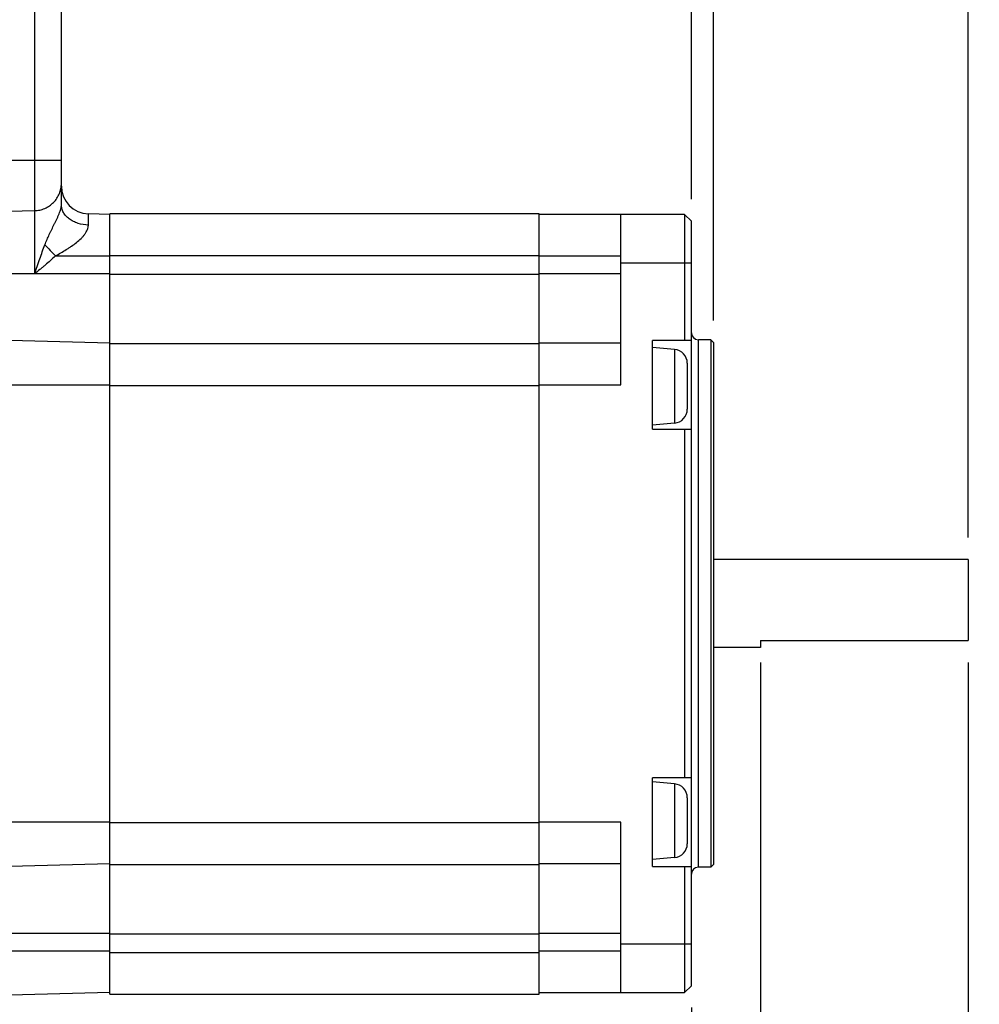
# Model space of a CAD drawing. Header units: inches. Extents: x 0 to 34, y 0 to 22.
# Tile 20 of 50: x 14.6 to 17.3, y 6.4 to 9.2. Entities that reach past the tile are written whole.
import ezdxf
from ezdxf.enums import TextEntityAlignment as Align

# ---------------------------------------------------------------- set-up
doc = ezdxf.new("R2010")
doc.units = ezdxf.units.IN
doc.header["$LTSCALE"] = 1.87
doc.header["$MEASUREMENT"] = 0
doc.layers.get('0').update_dxf_attribs({"linetype": 'CONTINUOUS'})
doc.layers.add('DIMENSIONS', color=7, linetype='CONTINUOUS')
doc.styles.get("Standard").update_dxf_attribs({"font": 'txt', "width": 0.8})
doc.styles.add('TEXTSTYLE_1', font='gdt', dxfattribs={"width": 0.8})
doc.dimstyles.new('DIMSTYLE_1', dxfattribs={"dimtxt": 0.125, "dimasz": 0.18, "dimexe": 0.18, "dimexo": 0.0625, "dimgap": 0.09, "dimtad": 0, "dimtih": 1, "dimtoh": 1, "dimdec": 1, "dimdsep": 46, "dimtxsty": 'STANDARD', "dimblk": '_FILLED', "dimblk1": '_FILLED', "dimblk2": '_FILLED', "dimcen": 0.09, "dimadec": 0, "dimazin": 0, "dimtp": 0.1, "dimtm": 0.1, "dimtfac": 1, "dimtdec": 1, "dimtofl": 0, "dimtmove": 0, "dimatfit": 3, "dimldrblk": '_FILLED', "dimfxl": 1, "dimtolj": 1, "dimarcsym": 0})
doc.dimstyles.new('DIMSTYLE_2', dxfattribs={"dimtxt": 0.125, "dimasz": 0.18, "dimexe": 0.18, "dimexo": 0.0625, "dimgap": 0.09, "dimtad": 0, "dimtih": 1, "dimtoh": 1, "dimdec": 1, "dimdsep": 46, "dimtxsty": 'STANDARD', "dimblk": '_FILLED', "dimblk1": '_FILLED', "dimblk2": '_FILLED', "dimcen": 0.09, "dimadec": 0, "dimazin": 0, "dimtol": 1, "dimtp": 0.2, "dimtm": 0.2, "dimtfac": 1, "dimtdec": 1, "dimtofl": 0, "dimtmove": 0, "dimatfit": 3, "dimldrblk": '_FILLED', "dimfxl": 1, "dimtolj": 1, "dimarcsym": 0})
doc.dimstyles.new('DIMSTYLE_4', dxfattribs={"dimtxt": 0.125, "dimasz": 0.18, "dimexe": 0.18, "dimexo": 0.0625, "dimgap": 0.09, "dimtad": 0, "dimtih": 1, "dimtoh": 1, "dimdec": 1, "dimdsep": 46, "dimtxsty": 'STANDARD', "dimblk": '_FILLED', "dimblk1": '_FILLED', "dimblk2": '_FILLED', "dimcen": 0.09, "dimadec": 0, "dimazin": 0, "dimtol": 1, "dimtp": 1, "dimtm": 1, "dimtfac": 1, "dimtdec": 1, "dimtofl": 0, "dimtmove": 0, "dimatfit": 3, "dimldrblk": '_FILLED', "dimfxl": 1, "dimtolj": 1, "dimarcsym": 0})

# ---------------------------------------------------------------- blocks, each defined once
blk = doc.blocks.new('_FILLED')
at = {"color": 0, "linetype": 'BYBLOCK'}
blk.add_solid([(0, 0), (-1, 0.174), (-1, -0.174)], dxfattribs=at)
blk = doc.blocks.new('*D5')
at = {"layer": 'DIMENSIONS', "color": 2, "linetype": 'CONTINUOUS'}
for p, q in [((16.6571, 7.396), (16.6571, 5.5588)), ((17.2477, 7.396), (17.2477, 5.5588)), ((16.6571, 5.6838), (16.9524, 5.6838)), ((17.2477, 5.6838), (16.9524, 5.6838)), ((16.9524, 5.6838), (17.5327, 5.6838))]:
    blk.add_line(p, q, dxfattribs=at)
at = {"layer": 'DIMENSIONS', "color": 2, "linetype": 'CONTINUOUS', "xscale": 0.18, "yscale": 0.18, "zscale": 0.18, "rotation": 180}
blk.add_blockref('_FILLED', (16.6571, 5.6838), dxfattribs=at)
at = {"layer": 'DIMENSIONS', "color": 2, "linetype": 'CONTINUOUS', "xscale": 0.18, "yscale": 0.18, "zscale": 0.18}
blk.add_blockref('_FILLED', (17.2477, 5.6838), dxfattribs=at)
at = {"layer": 'DIMENSIONS', "color": 2, "linetype": 'CONTINUOUS', "insert": (17.5952, 5.7463), "char_height": 0.125, "width": 1.325, "attachment_point": 1, "line_spacing_factor": 0.9}
blk.add_mtext('15{\\Ftxt.shx;\\W1.000000;\\H0.125000; }[.59] FLAT', dxfattribs=at)
blk = doc.blocks.new('*D6')
at = {"layer": 'DIMENSIONS', "color": 2, "linetype": 'CONTINUOUS'}
for p, q in [((16.4603, 8.7129), (16.4603, 11.834)), ((17.2477, 7.7513), (17.2477, 11.834)), ((16.4603, 11.709), (16.1003, 11.709)), ((17.2477, 11.709), (17.5786, 11.709))]:
    blk.add_line(p, q, dxfattribs=at)
at = {"layer": 'DIMENSIONS', "color": 2, "linetype": 'CONTINUOUS', "xscale": 0.18, "yscale": 0.18, "zscale": 0.18}
blk.add_blockref('_FILLED', (16.4603, 11.709), dxfattribs=at)
at = {"layer": 'DIMENSIONS', "color": 2, "linetype": 'CONTINUOUS', "xscale": 0.18, "yscale": 0.18, "zscale": 0.18, "rotation": 180}
blk.add_blockref('_FILLED', (17.2477, 11.709), dxfattribs=at)
at = {"layer": 'DIMENSIONS', "color": 2, "linetype": 'CONTINUOUS', "style": 'TEXTSTYLE_1'}
for p in [(17.8411, 11.6465), (18.8119, 11.6465)]:
    blk.add_text('`', height=0.125, dxfattribs=at).set_placement(p)
at = {"layer": 'DIMENSIONS', "color": 2, "linetype": 'CONTINUOUS', "width": 0.8}
for s, p in [('20', (17.6411, 11.6465)), ('0.2', (17.9869, 11.6465)), ('[', (18.4119, 11.6465)), ('.79', (18.5119, 11.6465)), ('.00', (18.9578, 11.6465)), (']', (19.2578, 11.6465))]:
    blk.add_text(s, height=0.125, dxfattribs=at).set_placement(p)
blk = doc.blocks.new('*D7')
at = {"layer": 'DIMENSIONS', "color": 2, "linetype": 'CONTINUOUS'}
for p, q in [((16.4603, 8.7129), (16.4603, 11.084)), ((16.5233, 8.3684), (16.5233, 11.084)), ((16.4603, 10.959), (16.2029, 10.959)), ((16.5233, 10.959), (16.8833, 10.959))]:
    blk.add_line(p, q, dxfattribs=at)
at = {"layer": 'DIMENSIONS', "color": 2, "linetype": 'CONTINUOUS', "xscale": 0.18, "yscale": 0.18, "zscale": 0.18}
blk.add_blockref('_FILLED', (16.4603, 10.959), dxfattribs=at)
at = {"layer": 'DIMENSIONS', "color": 2, "linetype": 'CONTINUOUS', "xscale": 0.18, "yscale": 0.18, "zscale": 0.18, "rotation": 180}
blk.add_blockref('_FILLED', (16.5233, 10.959), dxfattribs=at)
at = {"layer": 'DIMENSIONS', "color": 2, "linetype": 'CONTINUOUS', "style": 'TEXTSTYLE_1'}
for p in [(15.6404, 10.8965), (15.7404, 10.709)]:
    blk.add_text('`', height=0.125, dxfattribs=at).set_placement(p, align=Align.RIGHT)
at = {"layer": 'DIMENSIONS', "color": 2, "linetype": 'CONTINUOUS', "width": 0.8}
for s, p in [('1.6', (15.4946, 10.8965)), ('0.2', (15.9404, 10.8965)), ('[', (15.2946, 10.709)), ('.06', (15.5946, 10.709)), ('.00', (16.0404, 10.709)), (']', (16.1404, 10.709))]:
    blk.add_text(s, height=0.125, dxfattribs=at).set_placement(p, align=Align.RIGHT)
blk = doc.blocks.new('*D8')
at = {"layer": 'DIMENSIONS', "color": 2, "linetype": 'CONTINUOUS'}
for p, q in [((14.6689, 9.7028), (14.6689, 11.834)), ((16.4603, 8.7129), (16.4603, 11.834)), ((14.6689, 11.709), (15.2021, 11.709)), ((16.4603, 11.709), (15.9271, 11.709))]:
    blk.add_line(p, q, dxfattribs=at)
at = {"layer": 'DIMENSIONS', "color": 2, "linetype": 'CONTINUOUS', "xscale": 0.18, "yscale": 0.18, "zscale": 0.18, "rotation": 180}
blk.add_blockref('_FILLED', (14.6689, 11.709), dxfattribs=at)
at = {"layer": 'DIMENSIONS', "color": 2, "linetype": 'CONTINUOUS', "xscale": 0.18, "yscale": 0.18, "zscale": 0.18}
blk.add_blockref('_FILLED', (16.4603, 11.709), dxfattribs=at)
at = {"layer": 'DIMENSIONS', "color": 2, "linetype": 'CONTINUOUS', "insert": (15.4646, 11.7715), "char_height": 0.125, "width": 0.6, "attachment_point": 2, "line_spacing_factor": 0.9}
blk.add_mtext('45.5\\P[1.79]\\PMAX', dxfattribs=at)
blk = doc.blocks.new('*D10')
at = {"layer": 'DIMENSIONS', "color": 2, "linetype": 'CONTINUOUS'}
for p, q in [((13.1138, 6.5069), (13.1138, 4.0588)), ((16.4603, 6.4147), (16.4603, 4.0588)), ((13.1138, 4.1838), (13.9162, 4.1838)), ((16.4603, 4.1838), (15.6579, 4.1838))]:
    blk.add_line(p, q, dxfattribs=at)
at = {"layer": 'DIMENSIONS', "color": 2, "linetype": 'CONTINUOUS', "xscale": 0.18, "yscale": 0.18, "zscale": 0.18, "rotation": 180}
blk.add_blockref('_FILLED', (13.1138, 4.1838), dxfattribs=at)
at = {"layer": 'DIMENSIONS', "color": 2, "linetype": 'CONTINUOUS', "xscale": 0.18, "yscale": 0.18, "zscale": 0.18}
blk.add_blockref('_FILLED', (16.4603, 4.1838), dxfattribs=at)
at = {"layer": 'DIMENSIONS', "color": 2, "linetype": 'CONTINUOUS', "style": 'TEXTSTYLE_1'}
for p in [(14.2516, 4.1213), (15.1225, 4.1213)]:
    blk.add_text('`', height=0.125, dxfattribs=at).set_placement(p, align=Align.CENTER)
at = {"layer": 'DIMENSIONS', "color": 2, "linetype": 'CONTINUOUS', "width": 0.8}
for s, p in [('[', (14.5996, 4.1213)), (']', (15.5454, 4.1213)), ('85', (14.0787, 4.1213)), ('1', (14.3746, 4.1213)), ('3.35', (14.8496, 4.1213)), ('.03', (15.3454, 4.1213))]:
    blk.add_text(s, height=0.125, dxfattribs=at).set_placement(p, align=Align.CENTER)

msp = doc.modelspace()

# ---------------------------------------------------------------- linework, layer by layer
at = {"color": 7, "linetype": 'CONTINUOUS'}
for p, q in [((14.5923, 9.719), (14.5923, 8.5008)), ((14.6689, 8.6974), (14.6689, 9.6403)), ((14.6689, 8.8228), (13.5863, 8.8228)), ((13.9012, 8.6626), (14.5923, 8.6806)), ((14.7456, 8.6397), (14.7456, 8.6717)), ((14.8067, 8.6701), (14.7456, 8.6717)), ((14.8067, 6.4527), (14.8067, 8.6713)), ((16.0272, 8.6713), (14.8067, 8.6713)), ((16.0272, 6.4527), (16.0272, 8.6713)), ((16.4406, 8.6701), (16.0272, 8.6701)), ((16.2595, 8.1858), (16.2595, 8.6701)), ((16.4603, 8.6504), (16.4406, 8.6701)), ((16.4406, 8.6701), (16.4406, 8.3118)), ((16.4603, 6.4772), (16.4603, 8.6504)), ((14.652, 8.552), (14.8067, 8.552)), ((14.8067, 8.5531), (16.0272, 8.5531)), ((16.0272, 8.552), (16.2595, 8.552)), ((16.2595, 8.5323), (16.4603, 8.5323)), ((14.8067, 8.5008), (13.9012, 8.5008)), ((16.0272, 8.499), (14.8067, 8.499)), ((16.2595, 8.5008), (16.0272, 8.5008)), ((14.8067, 8.3039), (13.9012, 8.3276)), ((16.0272, 8.3022), (14.8067, 8.3022)), ((16.2595, 8.3039), (16.0272, 8.3039)), ((16.4603, 8.3118), (16.3501, 8.3118)), ((16.3501, 8.0598), (16.3501, 8.3118)), ((16.4125, 8.2862), (16.3501, 8.2917)), ((16.4125, 8.2862), (16.4125, 8.0767)), ((16.5154, 8.3138), (16.48, 8.3138)), ((16.48, 6.8138), (16.48, 8.3138)), ((16.5233, 8.3059), (16.5154, 8.3138)), ((16.5154, 8.3138), (16.5154, 6.8138)), ((16.5233, 8.3059), (16.5233, 6.8216)), ((16.4485, 8.247), (16.4485, 8.1159)), ((13.1905, 8.1858), (14.8067, 8.1858)), ((14.8067, 8.184), (16.0272, 8.184)), ((16.0272, 8.1858), (16.2595, 8.1858)), ((16.4125, 8.0767), (16.3501, 8.0712)), ((16.3501, 8.0598), (16.4603, 8.0598)), ((16.4406, 8.0598), (16.4406, 7.0677)), ((17.2477, 7.6888), (16.5233, 7.6888)), ((17.2477, 7.6888), (17.2477, 7.4585)), ((16.6571, 7.4585), (17.2477, 7.4585)), ((16.6571, 7.4585), (16.6571, 7.4388)), ((16.6571, 7.4388), (16.5233, 7.4388)), ((16.4603, 7.0677), (16.3501, 7.0677)), ((16.3501, 6.8157), (16.3501, 7.0677)), ((16.4125, 7.0509), (16.3501, 7.0563)), ((16.4125, 7.0509), (16.4125, 6.8413)), ((16.4485, 7.0117), (16.4485, 6.8806)), ((14.8067, 6.9417), (13.5863, 6.9417)), ((16.0272, 6.94), (14.8067, 6.94)), ((16.2595, 6.9417), (16.0272, 6.9417)), ((16.2595, 6.4575), (16.2595, 6.9417)), ((16.4125, 6.8413), (16.3501, 6.8359)), ((14.8067, 6.8236), (13.9012, 6.7999)), ((14.8067, 6.8218), (16.0272, 6.8218)), ((16.2595, 6.8236), (16.0272, 6.8236)), ((16.3501, 6.8157), (16.4603, 6.8157)), ((16.4406, 6.8157), (16.4406, 6.4575)), ((16.5154, 6.8138), (16.48, 6.8138)), ((16.5233, 6.8216), (16.5154, 6.8138)), ((13.5863, 6.6268), (14.8067, 6.6268)), ((14.8067, 6.625), (16.0272, 6.625)), ((16.0272, 6.6268), (16.2595, 6.6268)), ((16.4603, 6.5953), (16.2595, 6.5953)), ((14.8067, 6.5756), (13.5863, 6.5756)), ((16.0272, 6.5709), (14.8067, 6.5709)), ((16.2595, 6.5756), (16.0272, 6.5756)), ((16.4603, 6.4772), (16.4406, 6.4575)), ((14.8067, 6.4575), (13.9012, 6.4338)), ((14.8067, 6.4527), (16.0272, 6.4527)), ((16.0272, 6.4575), (16.4406, 6.4575))]:
    msp.add_line(p, q, dxfattribs=at)
for centre, radius, start, end in [((14.7477, 8.7504), 0.0787, 180, 268.5), ((17.1794, 10.9581), 3.4896, 222.8758, 223.5914), ((16.48, 8.3335), 0.0197, 180, 270), ((16.4091, 8.247), 0.0394, 0, 85), ((16.4091, 8.1159), 0.0394, 275, 360), ((16.4091, 7.0117), 0.0394, 0, 85), ((16.4091, 6.8806), 0.0394, 275, 360), ((16.48, 6.7941), 0.0197, 90, 180)]:
    msp.add_arc(centre, radius, start, end, dxfattribs=at)
for points, knots in [([(14.5923, 8.6806), (14.5973, 8.6807), (14.6074, 8.6819), (14.622, 8.6866), (14.6353, 8.694), (14.647, 8.7038), (14.6565, 8.7156), (14.6636, 8.729), (14.668, 8.7436), (14.6689, 8.7536), (14.6689, 8.7587)], [0, 0, 0, 0, 0.125501, 0.250919, 0.376194, 0.501288, 0.626186, 0.750906, 0.87549, 1, 1, 1, 1]), ([(14.6221, 8.5837), (14.624, 8.5887), (14.627, 8.596), (14.6312, 8.6057), (14.6345, 8.6129), (14.6379, 8.6201), (14.6426, 8.6298), (14.6474, 8.6394), (14.6522, 8.6492), (14.6558, 8.6566), (14.6592, 8.664), (14.6624, 8.6714), (14.6652, 8.6787), (14.6673, 8.6855), (14.6686, 8.6917), (14.6689, 8.6956), (14.6689, 8.6974)], [0, 0, 0, 0, 0.128445, 0.192604, 0.256849, 0.32127, 0.386023, 0.516934, 0.58328, 0.650103, 0.716944, 0.782818, 0.84604, 0.904535, 0.956162, 1, 1, 1, 1]), ([(14.7456, 8.6397), (14.7357, 8.6399), (14.7208, 8.6423), (14.7029, 8.6495), (14.6913, 8.6567), (14.6816, 8.6654), (14.6744, 8.6753), (14.67, 8.6861), (14.6689, 8.6937), (14.6689, 8.6974)], [0, 0, 0, 0, 0.283247, 0.418989, 0.548243, 0.670184, 0.785014, 0.894116, 1, 1, 1, 1]), ([(14.652, 8.552), (14.6571, 8.5549), (14.6675, 8.5608), (14.6803, 8.5683), (14.6903, 8.5746), (14.7001, 8.5811), (14.7118, 8.5897), (14.7227, 8.5991), (14.7304, 8.6073), (14.7355, 8.6136), (14.7397, 8.6201), (14.743, 8.6267), (14.7451, 8.6332), (14.7456, 8.6376), (14.7456, 8.6397)], [0, 0, 0, 0, 0.134277, 0.268244, 0.335019, 0.401569, 0.533566, 0.662907, 0.725845, 0.786954, 0.845579, 0.900979, 0.952505, 1, 1, 1, 1]), ([(14.5923, 8.5008), (14.5973, 8.5151), (14.607, 8.5429), (14.6171, 8.5705), (14.6221, 8.5837)], [0, 0, 0, 0, 0.517741, 1, 1, 1, 1]), ([(14.652, 8.552), (14.6472, 8.5474), (14.6376, 8.5386), (14.6252, 8.5279), (14.6151, 8.5194), (14.605, 8.5111), (14.5974, 8.5049), (14.5923, 8.5008)], [0, 0, 0, 0, 0.250003, 0.500002, 0.625005, 0.750005, 1, 1, 1, 1])]:
    msp.add_open_spline(points, degree=3, knots=knots, dxfattribs=at)

# ---------------------------------------------------------------- dimensions: what is measured, and where the dimension line sits
at = {"layer": 'DIMENSIONS', "color": 2, "linetype": 'CONTINUOUS'}
dim = msp.add_linear_dim(base=(14.6689, 11.709), p1=(16.4603, 8.7129), p2=(14.6689, 9.7028), angle=180, text='<>\\PMAX', dimstyle='DIMSTYLE_1', dxfattribs=at)
dim.commit()
dim.dimension.update_dxf_attribs({"geometry": '*D8', "text_midpoint": (15.4396, 11.5059), "dimtype": 160})
for base, p1, p2, dimstyle, picture, middle in [((16.4603, 11.709), (17.2477, 7.7513), (16.4603, 8.7129), 'DIMSTYLE_2', '*D6', (18.4994, 11.709)), ((13.1138, 4.1838), (16.4603, 6.4147), (13.1138, 6.5069), 'DIMSTYLE_4', '*D10', (14.7121, 4.1838))]:
    dim = msp.add_linear_dim(base=base, p1=p1, p2=p2, angle=180, dimstyle=dimstyle, dxfattribs=at)
    dim.commit()
    dim.dimension.update_dxf_attribs({"geometry": picture, "text_midpoint": middle, "dimtype": 160})
dim = msp.add_linear_dim(base=(16.5233, 10.959), p1=(16.4603, 8.7129), p2=(16.5233, 8.3684), dimstyle='DIMSTYLE_2', dxfattribs=at)
dim.commit()
dim.dimension.update_dxf_attribs({"geometry": '*D7', "text_midpoint": (15.4675, 10.8653), "dimtype": 160})
dim = msp.add_linear_dim(base=(17.2477, 5.6838), p1=(16.6571, 7.396), p2=(17.2477, 7.396), text='<> FLAT', dimstyle='DIMSTYLE_1', dxfattribs=at)
dim.commit()
dim.dimension.update_dxf_attribs({"geometry": '*D5', "text_midpoint": (18.2577, 5.6838), "dimtype": 160})

doc.saveas('drawing.dxf')
